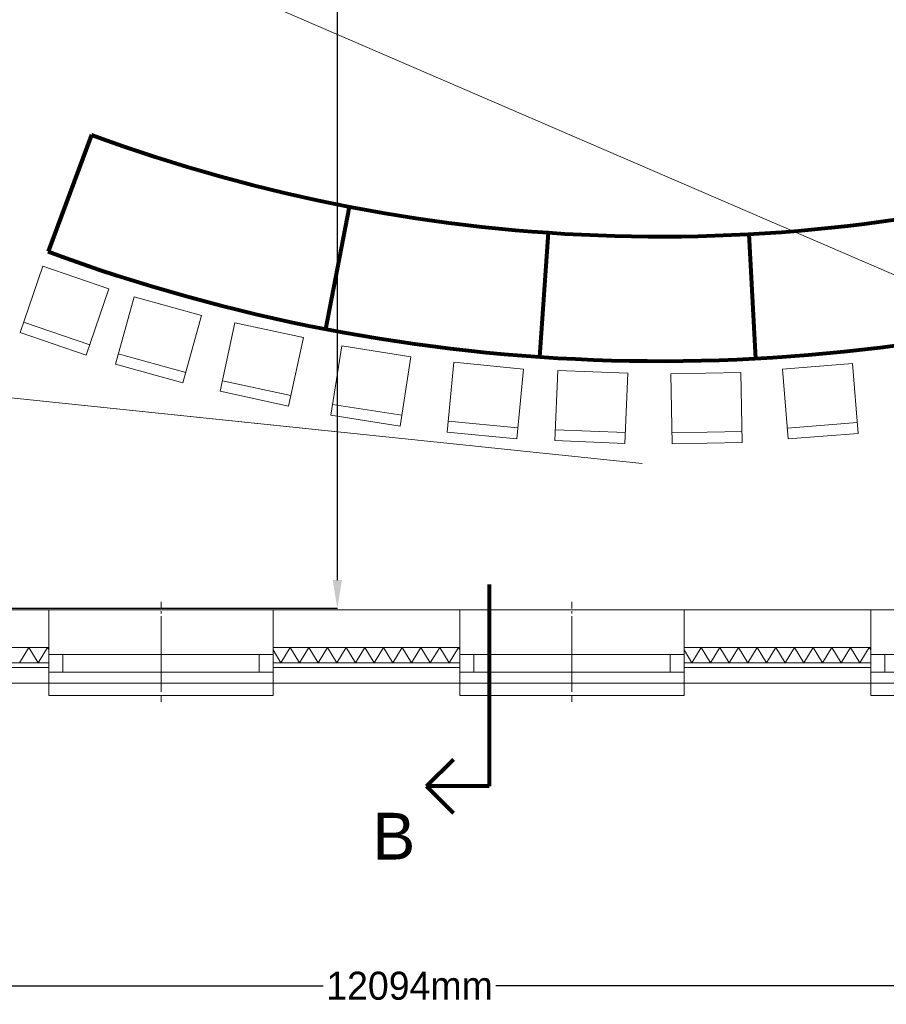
# Model space of a CAD drawing. Header units: millimetres. Extents: x -34570 to 24172, y 36800 to 73669.
# Tile 26 of 91: x 4094 to 9661, y 37782 to 44106. Entities that reach past the tile are written whole.
import ezdxf

# ---------------------------------------------------------------- set-up
doc = ezdxf.new("R2010")
doc.units = ezdxf.units.MM
doc.header["$PDMODE"] = 65
for name, color, linetype, lineweight in [('Algemeen', 253, 'Continuous', 9), ('Algemeen01', 253, 'Continuous', 80), ('camera', 3, 'Continuous', 9), ('IVS test', 4, 'Continuous', 80), ('Standard', 253, 'Continuous', 9), ('XR$4$Algemeen01', 253, 'Continuous', 80), ('XR$4$STANDARD', 253, 'Continuous', 9)]:
    doc.layers.add(name, color=color, linetype=linetype, lineweight=lineweight)
doc.styles.add('ARIAL', font='arial.ttf')
doc.dimstyles.get("Standard").update_dxf_attribs({"dimtxt": 180, "dimasz": 0.18, "dimexe": 0.18, "dimexo": 0.0625, "dimgap": 0.09, "dimtad": 0, "dimtih": 1, "dimtoh": 1, "dimdec": 4, "dimzin": 0, "dimdsep": 46, "dimtxsty": 'Standard', "dimcen": 0.09, "dimadec": 0, "dimazin": 0, "dimtfac": 1, "dimtdec": 4, "dimtofl": 0, "dimtmove": 0, "dimatfit": 3, "dimfxl": 1, "dimtolj": 1, "dimtzin": 0, "dimarcsym": 0})

# ---------------------------------------------------------------- blocks, each defined once
blk = doc.blocks.new('*D2')
at = {"layer": 'Defpoints', "color": 0}
for p in [(1051.2, 49062.8), (1051.2, 40327.3), (6134.2, 40327.3)]:
    blk.add_point(p, dxfattribs=at)
at = {"layer": 'IVS test', "color": 0, "lineweight": -2}
for p, q in [((1051.3, 49062.8), (6134.4, 49062.8)), ((6134.2, 48882.8), (6134.2, 44785.2)), ((6134.2, 40507.3), (6134.2, 44605)), ((1051.3, 40327.3), (6134.4, 40327.3))]:
    blk.add_line(p, q, dxfattribs=at)
at = {"layer": 'IVS test', "color": 0}
for points in [[(6164.2, 48882.8), (6104.2, 48882.8), (6134.2, 49062.8)], [(6104.2, 40507.3), (6164.2, 40507.3), (6134.2, 40327.3)]]:
    blk.add_solid(points, dxfattribs=at)
at = {"layer": 'IVS test', "color": 0, "insert": (6134.2, 44695.1), "char_height": 180, "attachment_point": 5}
blk.add_mtext('\\A1;8735mm', dxfattribs=at)
blk = doc.blocks.new('*D7')
at = {"layer": 'camera', "color": 0, "lineweight": -2}
for start, end in [(33.58096, 61.69086), (354.07732, 22.47337)]:
    blk.add_arc((1185.8, 41973.1), 1054.5, start, end, dxfattribs=at)
at = {"layer": 'camera', "color": 0}
for points in [[(1685.9, 42901.5), (1685.9, 42901.5), (1685.7, 42901.6)], [(2234.7, 41864.3), (2234.7, 41864.3), (2234.7, 41864.1)]]:
    blk.add_solid(points, dxfattribs=at)
at = {"layer": 'Defpoints', "color": 0}
for p in [(2961.7, 45271.4), (2196.3, 42274.6), (1185.8, 41973.1), (1185.8, 41973.1), (6134.2, 41458.9)]:
    blk.add_point(p, dxfattribs=at)
at = {"layer": 'camera', "color": 0, "insert": (2117.9, 42466.3), "char_height": 180, "attachment_point": 5}
blk.add_mtext('\\A1;68%%d', dxfattribs=at)
blk = doc.blocks.new('*D8')
at = {"layer": 'camera', "color": 0, "lineweight": -2}
for start, end in [(358.20488, 13.52009), (336.6513, 351.95182)]:
    blk.add_arc((551.2, 46423.1), 1657.9, start, end, dxfattribs=at)
at = {"layer": 'camera', "color": 0}
for points in [[(2163.2, 46810.7), (2163.2, 46810.7), (2163.2, 46810.9)], [(2073.3, 45766), (2073.4, 45766), (2073.3, 45765.9)]]:
    blk.add_solid(points, dxfattribs=at)
at = {"layer": 'Defpoints', "color": 0}
for p in [(10945.7, 48923.6), (551.2, 46423.1), (551.2, 46423.1), (2178.3, 46105), (11273.4, 41793.2)]:
    blk.add_point(p, dxfattribs=at)
at = {"layer": 'camera', "color": 0, "insert": (2203, 46281.1), "char_height": 180, "attachment_point": 5}
blk.add_mtext('\\A1;37%%d', dxfattribs=at)
blk = doc.blocks.new('*D13')
at = {"layer": 'camera', "color": 0, "lineweight": -2}
for p, q in [((551.2, 37901.5), (551.2, 37900.3)), ((731.2, 37900.5), (6042.9, 37900.5)), ((12464.8, 37900.5), (7153.1, 37900.5)), ((12644.8, 37901.5), (12644.8, 37900.3))]:
    blk.add_line(p, q, dxfattribs=at)
at = {"layer": 'camera', "color": 0}
for points in [[(731.2, 37930.5), (731.2, 37870.5), (551.2, 37900.5)], [(12464.8, 37870.5), (12464.8, 37930.5), (12644.8, 37900.5)]]:
    blk.add_solid(points, dxfattribs=at)
at = {"layer": 'Defpoints', "color": 0}
for p in [(551.2, 46423.1), (12644.8, 46423.1), (12644.8, 37900.5)]:
    blk.add_point(p, dxfattribs=at)
at = {"layer": 'camera', "color": 0, "insert": (6598, 37900.5), "char_height": 180, "attachment_point": 5}
blk.add_mtext('\\A1;12094mm', dxfattribs=at)

msp = doc.modelspace()

# ---------------------------------------------------------------- linework, layer by layer
at = {"layer": 'Algemeen01'}
for p, q in [((7110.00753, 40479.01288), (7110.00753, 39182.39706)), ((6707.59132, 39182.39706), (6880.27925, 39355.08499)), ((7110.00753, 39182.39706), (6707.59132, 39182.39706)), ((6707.59132, 39182.39706), (6880.27925, 39009.70912))]:
    msp.add_line(p, q, dxfattribs=at)
at = {"layer": 'camera'}
for p, q in [((551.24352, 46423.09978), (11273.41737, 41793.21284)), ((1185.77669, 41973.07611), (6134.17902, 41458.87468)), ((8092.17968, 41255.41371), (1668.74704, 41922.8894))]:
    msp.add_line(p, q, dxfattribs=at)
at = {"layer": 'Standard'}
for p, q in [((5001.53885, 40324.60908), (5001.53885, 40366.44241)), ((5001.53885, 40366.44241), (5001.53885, 40324.60908)), ((7641.53885, 40324.60908), (7641.53885, 40366.44241)), ((7641.53885, 40366.44241), (7641.53885, 40324.60908)), ((4281.53885, 40314.81741), (3081.53885, 40314.81741)), ((5721.53885, 40314.81741), (4281.53885, 40314.81741)), ((4281.53885, 40314.81741), (4281.53885, 40074.81741)), ((5001.53885, 40308.06741), (5001.53885, 40291.81741)), ((5001.53885, 40291.81741), (5001.53885, 40308.06741)), ((6921.53885, 40314.81741), (5721.53885, 40314.81741)), ((5721.53885, 40074.81741), (5721.53885, 40314.81741)), ((8361.53885, 40314.81741), (6921.53885, 40314.81741)), ((6921.53885, 40314.81741), (6921.53885, 40074.81741)), ((7641.53885, 40308.06741), (7641.53885, 40291.81741)), ((7641.53885, 40291.81741), (7641.53885, 40308.06741)), ((9561.53885, 40314.81741), (8361.53885, 40314.81741)), ((8361.53885, 40074.81741), (8361.53885, 40314.81741)), ((11001.53885, 40314.81741), (9561.53885, 40314.81741)), ((9561.53885, 40314.81741), (9561.53885, 40074.81741)), ((5001.53885, 40232.77574), (5001.53885, 40274.60908)), ((5001.53885, 40274.60908), (5001.53885, 40232.77574)), ((5001.53885, 40224.60908), (5001.53885, 40266.44241)), ((5001.53885, 40266.44241), (5001.53885, 40224.60908)), ((5001.53885, 40194.60908), (5001.53885, 40236.44241)), ((5001.53885, 40236.44241), (5001.53885, 40194.60908)), ((7641.53885, 40232.77574), (7641.53885, 40274.60908)), ((7641.53885, 40274.60908), (7641.53885, 40232.77574)), ((7641.53885, 40224.60908), (7641.53885, 40266.44241)), ((7641.53885, 40266.44241), (7641.53885, 40224.60908)), ((7641.53885, 40194.60908), (7641.53885, 40236.44241)), ((7641.53885, 40236.44241), (7641.53885, 40194.60908)), ((5001.53885, 40217.27574), (5001.53885, 40201.02574)), ((5001.53885, 40201.02574), (5001.53885, 40217.27574)), ((5001.53885, 40208.06741), (5001.53885, 40191.81741)), ((5001.53885, 40191.81741), (5001.53885, 40208.06741)), ((5001.53885, 40164.60908), (5001.53885, 40206.44241)), ((5001.53885, 40206.44241), (5001.53885, 40164.60908)), ((5001.53885, 40142.31741), (5001.53885, 40184.15074)), ((5001.53885, 40184.15074), (5001.53885, 40142.31741)), ((5001.53885, 40178.06741), (5001.53885, 40161.81741)), ((5001.53885, 40161.81741), (5001.53885, 40178.06741)), ((5001.53885, 40132.77574), (5001.53885, 40174.60908)), ((5001.53885, 40174.60908), (5001.53885, 40132.77574)), ((7641.53885, 40217.27574), (7641.53885, 40201.02574)), ((7641.53885, 40201.02574), (7641.53885, 40217.27574)), ((7641.53885, 40208.06741), (7641.53885, 40191.81741)), ((7641.53885, 40191.81741), (7641.53885, 40208.06741)), ((7641.53885, 40164.60908), (7641.53885, 40206.44241)), ((7641.53885, 40206.44241), (7641.53885, 40164.60908)), ((7641.53885, 40142.31741), (7641.53885, 40184.15074)), ((7641.53885, 40184.15074), (7641.53885, 40142.31741)), ((7641.53885, 40178.06741), (7641.53885, 40161.81741)), ((7641.53885, 40161.81741), (7641.53885, 40178.06741)), ((7641.53885, 40132.77574), (7641.53885, 40174.60908)), ((7641.53885, 40174.60908), (7641.53885, 40132.77574)), ((5001.53885, 40148.06741), (5001.53885, 40131.81741)), ((5001.53885, 40131.81741), (5001.53885, 40148.06741)), ((5001.53885, 40102.77574), (5001.53885, 40144.60908)), ((5001.53885, 40144.60908), (5001.53885, 40102.77574)), ((5001.53885, 40094.60908), (5001.53885, 40136.44241)), ((5001.53885, 40136.44241), (5001.53885, 40094.60908)), ((5001.53885, 40125.77574), (5001.53885, 40109.52574)), ((5001.53885, 40109.52574), (5001.53885, 40125.77574)), ((5001.53885, 40117.27574), (5001.53885, 40101.02574)), ((5001.53885, 40101.02574), (5001.53885, 40117.27574)), ((5001.53885, 40072.77574), (5001.53885, 40114.60908)), ((5001.53885, 40114.60908), (5001.53885, 40072.77574)), ((5001.53885, 40050.48408), (5001.53885, 40092.31741)), ((5001.53885, 40092.31741), (5001.53885, 40050.48408)), ((7641.53885, 40148.06741), (7641.53885, 40131.81741)), ((7641.53885, 40131.81741), (7641.53885, 40148.06741)), ((7641.53885, 40102.77574), (7641.53885, 40144.60908)), ((7641.53885, 40144.60908), (7641.53885, 40102.77574)), ((7641.53885, 40094.60908), (7641.53885, 40136.44241)), ((7641.53885, 40136.44241), (7641.53885, 40094.60908)), ((7641.53885, 40125.77574), (7641.53885, 40109.52574)), ((7641.53885, 40109.52574), (7641.53885, 40125.77574)), ((7641.53885, 40117.27574), (7641.53885, 40101.02574)), ((7641.53885, 40101.02574), (7641.53885, 40117.27574)), ((7641.53885, 40072.77574), (7641.53885, 40114.60908)), ((7641.53885, 40114.60908), (7641.53885, 40072.77574)), ((7641.53885, 40050.48408), (7641.53885, 40092.31741)), ((7641.53885, 40092.31741), (7641.53885, 40050.48408)), ((4281.53885, 40074.81741), (3081.53885, 40074.81741)), ((3081.53885, 40074.81741), (4281.53885, 40074.81741)), ((4091.53885, 39974.81741), (4151.53885, 40074.81741)), ((4151.53885, 40074.81741), (4211.53885, 39974.81741)), ((4211.53885, 39974.81741), (4271.53885, 40074.81741)), ((4271.53885, 40074.81741), (4281.53885, 40058.15074)), ((4281.53885, 40074.81741), (4281.53885, 40028.81741)), ((5001.53885, 40087.27574), (5001.53885, 40071.02574)), ((5001.53885, 40071.02574), (5001.53885, 40087.27574)), ((5001.53885, 40042.31741), (5001.53885, 40084.15074)), ((5001.53885, 40084.15074), (5001.53885, 40042.31741)), ((5001.53885, 40078.06741), (5001.53885, 40061.81741)), ((5001.53885, 40061.81741), (5001.53885, 40078.06741)), ((5001.53885, 40057.27574), (5001.53885, 40041.02574)), ((5001.53885, 40041.02574), (5001.53885, 40057.27574)), ((5001.53885, 40012.31741), (5001.53885, 40054.15074)), ((5001.53885, 40054.15074), (5001.53885, 40012.31741)), ((5001.53885, 40002.77574), (5001.53885, 40044.60908)), ((5001.53885, 40044.60908), (5001.53885, 40002.77574)), ((5001.53885, 40034.98408), (5001.53885, 40018.73408)), ((5001.53885, 40018.73408), (5001.53885, 40034.98408)), ((5721.53885, 40028.81741), (5721.53885, 40074.81741)), ((6921.53885, 40074.81741), (5721.53885, 40074.81741)), ((5721.53885, 40074.81741), (6921.53885, 40074.81741)), ((5721.53885, 40058.15074), (5771.53885, 39974.81741)), ((5771.53885, 39974.81741), (5831.53885, 40074.81741)), ((5831.53885, 40074.81741), (5891.53885, 39974.81741)), ((5891.53885, 39974.81741), (5951.53885, 40074.81741)), ((5951.53885, 40074.81741), (6011.53885, 39974.81741)), ((6011.53885, 39974.81741), (6071.53885, 40074.81741)), ((6071.53885, 40074.81741), (6131.53885, 39974.81741)), ((6131.53885, 39974.81741), (6191.53885, 40074.81741)), ((6191.53885, 40074.81741), (6251.53885, 39974.81741)), ((6251.53885, 39974.81741), (6311.53885, 40074.81741)), ((6311.53885, 40074.81741), (6371.53885, 39974.81741)), ((6371.53885, 39974.81741), (6431.53885, 40074.81741)), ((6431.53885, 40074.81741), (6491.53885, 39974.81741)), ((6491.53885, 39974.81741), (6551.53885, 40074.81741)), ((6551.53885, 40074.81741), (6611.53885, 39974.81741)), ((6611.53885, 39974.81741), (6671.53885, 40074.81741)), ((6671.53885, 40074.81741), (6731.53885, 39974.81741)), ((6731.53885, 39974.81741), (6791.53885, 40074.81741)), ((6791.53885, 40074.81741), (6851.53885, 39974.81741)), ((6851.53885, 39974.81741), (6911.53885, 40074.81741)), ((6911.53885, 40074.81741), (6921.53885, 40058.15074)), ((6921.53885, 40074.81741), (6921.53885, 40028.81741)), ((7641.53885, 40087.27574), (7641.53885, 40071.02574)), ((7641.53885, 40071.02574), (7641.53885, 40087.27574)), ((7641.53885, 40042.31741), (7641.53885, 40084.15074)), ((7641.53885, 40084.15074), (7641.53885, 40042.31741)), ((7641.53885, 40078.06741), (7641.53885, 40061.81741)), ((7641.53885, 40061.81741), (7641.53885, 40078.06741)), ((7641.53885, 40057.27574), (7641.53885, 40041.02574)), ((7641.53885, 40041.02574), (7641.53885, 40057.27574)), ((7641.53885, 40012.31741), (7641.53885, 40054.15074)), ((7641.53885, 40054.15074), (7641.53885, 40012.31741)), ((7641.53885, 40002.77574), (7641.53885, 40044.60908)), ((7641.53885, 40044.60908), (7641.53885, 40002.77574)), ((7641.53885, 40034.98408), (7641.53885, 40018.73408)), ((7641.53885, 40018.73408), (7641.53885, 40034.98408)), ((8361.53885, 40028.81741), (8361.53885, 40074.81741)), ((9561.53885, 40074.81741), (8361.53885, 40074.81741)), ((8361.53885, 40074.81741), (9561.53885, 40074.81741)), ((8361.53885, 40058.15074), (8411.53885, 39974.81741)), ((8411.53885, 39974.81741), (8471.53885, 40074.81741)), ((8471.53885, 40074.81741), (8531.53885, 39974.81741)), ((8531.53885, 39974.81741), (8591.53885, 40074.81741)), ((8591.53885, 40074.81741), (8651.53885, 39974.81741)), ((8651.53885, 39974.81741), (8711.53885, 40074.81741)), ((8711.53885, 40074.81741), (8771.53885, 39974.81741)), ((8771.53885, 39974.81741), (8831.53885, 40074.81741)), ((8831.53885, 40074.81741), (8891.53885, 39974.81741)), ((8891.53885, 39974.81741), (8951.53885, 40074.81741)), ((8951.53885, 40074.81741), (9011.53885, 39974.81741)), ((9011.53885, 39974.81741), (9071.53885, 40074.81741)), ((9071.53885, 40074.81741), (9131.53885, 39974.81741)), ((9131.53885, 39974.81741), (9191.53885, 40074.81741)), ((9191.53885, 40074.81741), (9251.53885, 39974.81741)), ((9251.53885, 39974.81741), (9311.53885, 40074.81741)), ((9311.53885, 40074.81741), (9371.53885, 39974.81741)), ((9371.53885, 39974.81741), (9431.53885, 40074.81741)), ((9431.53885, 40074.81741), (9491.53885, 39974.81741)), ((9491.53885, 39974.81741), (9534.42681, 40046.29735)), ((9534.42681, 40046.29735), (9551.53885, 40074.81741)), ((9551.53885, 40074.81741), (9561.53885, 40058.15074)), ((9561.53885, 40074.81741), (9561.53885, 40028.81741)), ((3081.53885, 39974.81741), (4281.53885, 39974.81741)), ((4281.53885, 39974.81741), (3081.53885, 39974.81741)), ((4371.53885, 40028.81741), (4281.53885, 40028.81741)), ((4281.53885, 40028.81741), (4281.53885, 39914.81741)), ((4281.53885, 40028.81741), (5721.53885, 40028.81741)), ((4281.53885, 40028.81741), (4281.53885, 39974.81741)), ((5721.53885, 40028.81741), (4281.53885, 40028.81741)), ((4281.53885, 40028.81741), (4281.53885, 39974.81741)), ((4281.53885, 39974.81741), (4281.53885, 39944.81741)), ((4281.53885, 39974.81741), (4281.53885, 39944.81741)), ((4371.53885, 39914.81741), (4371.53885, 40028.81741)), ((5001.53885, 40025.77574), (5001.53885, 40009.52574)), ((5001.53885, 40009.52574), (5001.53885, 40025.77574)), ((5001.53885, 39982.31741), (5001.53885, 40024.15074)), ((5001.53885, 40024.15074), (5001.53885, 39982.31741)), ((5001.53885, 39955.98408), (5001.53885, 39997.81741)), ((5001.53885, 39997.81741), (5001.53885, 39955.98408)), ((5001.53885, 39995.77574), (5001.53885, 39979.52574)), ((5001.53885, 39979.52574), (5001.53885, 39995.77574)), ((5001.53885, 39950.48408), (5001.53885, 39992.31741)), ((5001.53885, 39992.31741), (5001.53885, 39950.48408)), ((5001.53885, 39987.27574), (5001.53885, 39971.02574)), ((5001.53885, 39971.02574), (5001.53885, 39987.27574)), ((5631.53885, 39914.81741), (5631.53885, 40028.81741)), ((5631.53885, 40028.81741), (5721.53885, 40028.81741)), ((5721.53885, 40028.81741), (5721.53885, 39914.81741)), ((5721.53885, 39974.81741), (5721.53885, 40028.81741)), ((5721.53885, 39974.81741), (5721.53885, 40028.81741)), ((5721.53885, 39944.81741), (5721.53885, 39974.81741)), ((5721.53885, 39974.81741), (6921.53885, 39974.81741)), ((6921.53885, 39974.81741), (5721.53885, 39974.81741)), ((5721.53885, 39944.81741), (5721.53885, 39974.81741)), ((7011.53885, 40028.81741), (6921.53885, 40028.81741)), ((6921.53885, 40028.81741), (6921.53885, 39914.81741)), ((6921.53885, 40028.81741), (8361.53885, 40028.81741)), ((6921.53885, 40028.81741), (6921.53885, 39974.81741)), ((8361.53885, 40028.81741), (6921.53885, 40028.81741)), ((6921.53885, 40028.81741), (6921.53885, 39974.81741)), ((6921.53885, 39974.81741), (6921.53885, 39944.81741)), ((6921.53885, 39974.81741), (6921.53885, 39944.81741)), ((7011.53885, 39914.81741), (7011.53885, 40028.81741)), ((7641.53885, 40025.77574), (7641.53885, 40009.52574)), ((7641.53885, 40009.52574), (7641.53885, 40025.77574)), ((7641.53885, 39982.31741), (7641.53885, 40024.15074)), ((7641.53885, 40024.15074), (7641.53885, 39982.31741)), ((7641.53885, 39955.98408), (7641.53885, 39997.81741)), ((7641.53885, 39997.81741), (7641.53885, 39955.98408)), ((7641.53885, 39995.77574), (7641.53885, 39979.52574)), ((7641.53885, 39979.52574), (7641.53885, 39995.77574)), ((7641.53885, 39950.48408), (7641.53885, 39992.31741)), ((7641.53885, 39992.31741), (7641.53885, 39950.48408)), ((7641.53885, 39987.27574), (7641.53885, 39971.02574)), ((7641.53885, 39971.02574), (7641.53885, 39987.27574)), ((8271.53885, 39914.81741), (8271.53885, 40028.81741)), ((8271.53885, 40028.81741), (8361.53885, 40028.81741)), ((8361.53885, 40028.81741), (8361.53885, 39914.81741)), ((8361.53885, 39974.81741), (8361.53885, 40028.81741)), ((8361.53885, 39974.81741), (8361.53885, 40028.81741)), ((8361.53885, 39944.81741), (8361.53885, 39974.81741)), ((8361.53885, 39974.81741), (9561.53885, 39974.81741)), ((9561.53885, 39974.81741), (8361.53885, 39974.81741)), ((8361.53885, 39944.81741), (8361.53885, 39974.81741)), ((9651.53885, 40028.81741), (9561.53885, 40028.81741)), ((9561.53885, 40028.81741), (9561.53885, 39914.81741)), ((9561.53885, 40028.81741), (11001.53885, 40028.81741)), ((9561.53885, 40028.81741), (9561.53885, 39974.81741)), ((11001.53885, 40028.81741), (9561.53885, 40028.81741)), ((9561.53885, 40028.81741), (9561.53885, 39974.81741)), ((9561.53885, 39974.81741), (9561.53885, 39944.81741)), ((9561.53885, 39974.81741), (9561.53885, 39944.81741)), ((9651.53885, 39914.81741), (9651.53885, 40028.81741)), ((4281.53885, 39944.81741), (3081.53885, 39944.81741)), ((3081.53885, 39944.81741), (4281.53885, 39944.81741)), ((4281.53885, 39944.81741), (4281.53885, 39914.81741)), ((4281.53885, 39944.81741), (4281.53885, 39914.81741)), ((4281.53885, 39914.81741), (4371.53885, 39914.81741)), ((4281.53885, 39914.81741), (5721.53885, 39914.81741)), ((4281.53885, 39914.81741), (4281.53885, 39764.81741)), ((4281.53885, 39914.81741), (4281.53885, 39844.81741)), ((4281.53885, 39914.81741), (5721.53885, 39914.81741)), ((5001.53885, 39965.77574), (5001.53885, 39949.52574)), ((5001.53885, 39949.52574), (5001.53885, 39965.77574)), ((5001.53885, 39920.48408), (5001.53885, 39962.31741)), ((5001.53885, 39962.31741), (5001.53885, 39920.48408)), ((5001.53885, 39912.31741), (5001.53885, 39954.15074)), ((5001.53885, 39954.15074), (5001.53885, 39912.31741)), ((5001.53885, 39934.98408), (5001.53885, 39918.73408)), ((5001.53885, 39918.73408), (5001.53885, 39934.98408)), ((5001.53885, 39890.48408), (5001.53885, 39932.31741)), ((5001.53885, 39932.31741), (5001.53885, 39890.48408)), ((5001.53885, 39904.98408), (5001.53885, 39888.73408)), ((5001.53885, 39888.73408), (5001.53885, 39904.98408)), ((5721.53885, 39914.81741), (5631.53885, 39914.81741)), ((5721.53885, 39914.81741), (5721.53885, 39944.81741)), ((5721.53885, 39914.81741), (5721.53885, 39944.81741)), ((6921.53885, 39944.81741), (5721.53885, 39944.81741)), ((5721.53885, 39944.81741), (6921.53885, 39944.81741)), ((5721.53885, 39764.81741), (5721.53885, 39914.81741)), ((5721.53885, 39844.81741), (5721.53885, 39914.81741)), ((6921.53885, 39944.81741), (6921.53885, 39914.81741)), ((6921.53885, 39944.81741), (6921.53885, 39914.81741)), ((6921.53885, 39914.81741), (7011.53885, 39914.81741)), ((6921.53885, 39914.81741), (8361.53885, 39914.81741)), ((6921.53885, 39914.81741), (6921.53885, 39764.81741)), ((6921.53885, 39914.81741), (6921.53885, 39844.81741)), ((6921.53885, 39914.81741), (8361.53885, 39914.81741)), ((7641.53885, 39965.77574), (7641.53885, 39949.52574)), ((7641.53885, 39949.52574), (7641.53885, 39965.77574)), ((7641.53885, 39920.48408), (7641.53885, 39962.31741)), ((7641.53885, 39962.31741), (7641.53885, 39920.48408)), ((7641.53885, 39912.31741), (7641.53885, 39954.15074)), ((7641.53885, 39954.15074), (7641.53885, 39912.31741)), ((7641.53885, 39934.98408), (7641.53885, 39918.73408)), ((7641.53885, 39918.73408), (7641.53885, 39934.98408)), ((7641.53885, 39890.48408), (7641.53885, 39932.31741)), ((7641.53885, 39932.31741), (7641.53885, 39890.48408)), ((7641.53885, 39904.98408), (7641.53885, 39888.73408)), ((7641.53885, 39888.73408), (7641.53885, 39904.98408)), ((8361.53885, 39914.81741), (8271.53885, 39914.81741)), ((8361.53885, 39914.81741), (8361.53885, 39944.81741)), ((8361.53885, 39914.81741), (8361.53885, 39944.81741)), ((9561.53885, 39944.81741), (8361.53885, 39944.81741)), ((8361.53885, 39944.81741), (9561.53885, 39944.81741)), ((8361.53885, 39764.81741), (8361.53885, 39914.81741)), ((8361.53885, 39844.81741), (8361.53885, 39914.81741)), ((9561.53885, 39944.81741), (9561.53885, 39914.81741)), ((9561.53885, 39944.81741), (9561.53885, 39914.81741)), ((9561.53885, 39914.81741), (9651.53885, 39914.81741)), ((9561.53885, 39914.81741), (11001.53885, 39914.81741)), ((9561.53885, 39914.81741), (9561.53885, 39764.81741)), ((9561.53885, 39914.81741), (9561.53885, 39844.81741)), ((9561.53885, 39914.81741), (11001.53885, 39914.81741)), ((3081.53885, 39844.81741), (4281.53885, 39844.81741)), ((4281.53885, 39844.81741), (5721.53885, 39844.81741)), ((5001.53885, 39855.98408), (5001.53885, 39897.81741)), ((5001.53885, 39897.81741), (5001.53885, 39855.98408)), ((5001.53885, 39895.77574), (5001.53885, 39879.52574)), ((5001.53885, 39879.52574), (5001.53885, 39895.77574)), ((5001.53885, 39874.98408), (5001.53885, 39858.73408)), ((5001.53885, 39858.73408), (5001.53885, 39874.98408)), ((5001.53885, 39825.98408), (5001.53885, 39867.81741)), ((5001.53885, 39867.81741), (5001.53885, 39825.98408)), ((5001.53885, 39820.48408), (5001.53885, 39862.31741)), ((5001.53885, 39862.31741), (5001.53885, 39820.48408)), ((5721.53885, 39844.81741), (6921.53885, 39844.81741)), ((6921.53885, 39844.81741), (8361.53885, 39844.81741)), ((7641.53885, 39855.98408), (7641.53885, 39897.81741)), ((7641.53885, 39897.81741), (7641.53885, 39855.98408)), ((7641.53885, 39895.77574), (7641.53885, 39879.52574)), ((7641.53885, 39879.52574), (7641.53885, 39895.77574)), ((7641.53885, 39874.98408), (7641.53885, 39858.73408)), ((7641.53885, 39858.73408), (7641.53885, 39874.98408)), ((7641.53885, 39825.98408), (7641.53885, 39867.81741)), ((7641.53885, 39867.81741), (7641.53885, 39825.98408)), ((7641.53885, 39820.48408), (7641.53885, 39862.31741)), ((7641.53885, 39862.31741), (7641.53885, 39820.48408)), ((8361.53885, 39844.81741), (9561.53885, 39844.81741)), ((9561.53885, 39844.81741), (11001.53885, 39844.81741)), ((5001.53885, 39795.98408), (5001.53885, 39837.81741)), ((5001.53885, 39837.81741), (5001.53885, 39795.98408)), ((5001.53885, 39804.98408), (5001.53885, 39788.73408)), ((5001.53885, 39788.73408), (5001.53885, 39804.98408)), ((7641.53885, 39795.98408), (7641.53885, 39837.81741)), ((7641.53885, 39837.81741), (7641.53885, 39795.98408)), ((7641.53885, 39804.98408), (7641.53885, 39788.73408)), ((7641.53885, 39788.73408), (7641.53885, 39804.98408)), ((4281.53885, 39764.81741), (5721.53885, 39764.81741)), ((5001.53885, 39725.98408), (5001.53885, 39767.81741)), ((5001.53885, 39767.81741), (5001.53885, 39725.98408)), ((6921.53885, 39764.81741), (8361.53885, 39764.81741)), ((7641.53885, 39725.98408), (7641.53885, 39767.81741)), ((7641.53885, 39767.81741), (7641.53885, 39725.98408)), ((9561.53885, 39764.81741), (11001.53885, 39764.81741))]:
    msp.add_line(p, q, dxfattribs=at)
at = {"layer": 'XR$4$Algemeen01'}
for p, q in [((4554.49482, 43366.82289), (4277.50264, 42616.30618)), ((4554.49482, 43366.82289), (4277.50264, 42616.30618)), ((6210.23069, 42904.91038), (6058.70406, 42119.39165)), ((6210.23069, 42904.91038), (6058.70406, 42119.39165)), ((7156.14925, 42766.52363), (7156.15583, 42766.58918)), ((7156.14925, 42766.52363), (7156.15583, 42766.58918)), ((7488.46811, 42738.48218), (7433.80158, 41940.35214)), ((7488.46811, 42738.48218), (7433.80158, 41940.35214)), ((8555.37055, 42719.45924), (8555.36648, 42719.58345)), ((8555.37055, 42719.45924), (8555.36648, 42719.58345)), ((8777.46024, 42729.07247), (8820.46877, 41930.22939)), ((8777.46024, 42729.07247), (8820.46877, 41930.22939))]:
    msp.add_line(p, q, dxfattribs=at)
for radius in [10557.38991, 10557.38991, 11357.38991, 11357.38991]:
    msp.add_arc((8209.88791, 53271.19481), radius, 249.742477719, 287.081745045, dxfattribs=at)
at = {"layer": 'XR$4$STANDARD'}
for p, q in [((4095.72581, 42097.87289), (4241.31308, 42523.67138)), ((4095.72581, 42097.87289), (4241.31308, 42523.67138)), ((4241.31308, 42523.67138), (4667.11156, 42378.08411)), ((4241.31308, 42523.67138), (4667.11156, 42378.08411)), ((4667.11156, 42378.08411), (4521.52429, 41952.28563)), ((4667.11156, 42378.08411), (4521.52429, 41952.28563)), ((4708.21371, 41893.00561), (4828.31282, 42326.68315)), ((4708.21371, 41893.00561), (4828.31282, 42326.68315)), ((4828.31282, 42326.68315), (5261.99036, 42206.58404)), ((4828.31282, 42326.68315), (5261.99036, 42206.58404)), ((5261.99036, 42206.58404), (5141.89125, 41772.9065)), ((5261.99036, 42206.58404), (5141.89125, 41772.9065)), ((4544.1712, 42018.52095), (4118.37272, 42164.10821)), ((4544.1712, 42018.52095), (4118.37272, 42164.10821)), ((5381.18528, 41719.27065), (5476.37817, 42159.08687)), ((5381.18528, 41719.27065), (5476.37817, 42159.08687)), ((5476.37817, 42159.08687), (5916.1944, 42063.89398)), ((5476.37817, 42159.08687), (5916.1944, 42063.89398)), ((4521.52429, 41952.28563), (4095.72581, 42097.87289)), ((4521.52429, 41952.28563), (4095.72581, 42097.87289)), ((5916.1944, 42063.89398), (5821.00151, 41624.07775)), ((5916.1944, 42063.89398), (5821.00151, 41624.07775)), ((6092.69108, 41566.25226), (6162.60162, 42010.78855)), ((6092.69108, 41566.25226), (6162.60162, 42010.78855)), ((6162.60162, 42010.78855), (6607.13792, 41940.87801)), ((6162.60162, 42010.78855), (6607.13792, 41940.87801)), ((5160.57333, 41840.36745), (4726.8958, 41960.46656)), ((5160.57333, 41840.36745), (4726.8958, 41960.46656)), ((6607.13792, 41940.87801), (6537.22738, 41496.34172)), ((6607.13792, 41940.87801), (6537.22738, 41496.34172)), ((5141.89125, 41772.9065), (4708.21371, 41893.00561)), ((5141.89125, 41772.9065), (4708.21371, 41893.00561)), ((6838.97195, 41458.00503), (6882.41694, 41905.90294)), ((6838.97195, 41458.00503), (6882.41694, 41905.90294)), ((6882.41694, 41905.90294), (7330.31485, 41862.45795)), ((6882.41694, 41905.90294), (7330.31485, 41862.45795)), ((8994.6747, 41861.7282), (9443.24436, 41897.57866)), ((8994.6747, 41861.7282), (9443.24436, 41897.57866)), ((9443.24436, 41897.57866), (9479.09483, 41449.009)), ((9443.24436, 41897.57866), (9479.09483, 41449.009)), ((7330.31485, 41862.45795), (7286.86986, 41414.56004)), ((7330.31485, 41862.45795), (7286.86986, 41414.56004)), ((7531.83009, 41403.03072), (7549.68312, 41852.67643)), ((7531.83009, 41403.03072), (7549.68312, 41852.67643)), ((7549.68312, 41852.67643), (7999.32883, 41834.8234)), ((7549.68312, 41852.67643), (7999.32883, 41834.8234)), ((7999.32883, 41834.8234), (7981.4758, 41385.17769)), ((7999.32883, 41834.8234), (7981.4758, 41385.17769)), ((8276.80674, 41832.02874), (8726.72022, 41840.85255)), ((8276.80674, 41832.02874), (8726.72022, 41840.85255)), ((8285.63055, 41382.11526), (8276.80674, 41832.02874)), ((8285.63055, 41382.11526), (8276.80674, 41832.02874)), ((8726.72022, 41840.85255), (8735.54403, 41390.93907)), ((8726.72022, 41840.85255), (8735.54403, 41390.93907)), ((9030.52516, 41413.15854), (8994.6747, 41861.7282)), ((9030.52516, 41413.15854), (8994.6747, 41861.7282)), ((5835.80929, 41692.49361), (5395.99307, 41787.6865)), ((5835.80929, 41692.49361), (5395.99307, 41787.6865)), ((5821.00151, 41624.07775), (5381.18528, 41719.27065)), ((5821.00151, 41624.07775), (5381.18528, 41719.27065)), ((6548.10235, 41565.49181), (6103.56606, 41635.40235)), ((6548.10235, 41565.49181), (6103.56606, 41635.40235)), ((6537.22738, 41496.34172), (6092.69108, 41566.25226)), ((6537.22738, 41496.34172), (6092.69108, 41566.25226)), ((7293.62797, 41484.23305), (6845.73006, 41527.67804)), ((7293.62797, 41484.23305), (6845.73006, 41527.67804)), ((9473.51809, 41518.7865), (9024.94842, 41482.93604)), ((9473.51809, 41518.7865), (9024.94842, 41482.93604)), ((7286.86986, 41414.56004), (6838.97195, 41458.00503)), ((7286.86986, 41414.56004), (6838.97195, 41458.00503)), ((7984.25294, 41455.12257), (7534.60722, 41472.97561)), ((7984.25294, 41455.12257), (7534.60722, 41472.97561)), ((8734.17144, 41460.92561), (8284.25796, 41452.1018)), ((8734.17144, 41460.92561), (8284.25796, 41452.1018)), ((9479.09483, 41449.009), (9030.52516, 41413.15854)), ((9479.09483, 41449.009), (9030.52516, 41413.15854)), ((7981.4758, 41385.17769), (7531.83009, 41403.03072)), ((7981.4758, 41385.17769), (7531.83009, 41403.03072)), ((8735.54403, 41390.93907), (8285.63055, 41382.11526)), ((8735.54403, 41390.93907), (8285.63055, 41382.11526))]:
    msp.add_line(p, q, dxfattribs=at)

# ---------------------------------------------------------------- texts
at = {"layer": 'Algemeen', "insert": (6358.39937, 38712.32594), "char_height": 300, "width": 427.9915433, "attachment_point": 7, "style": 'ARIAL'}
msp.add_mtext('\\W0.99;B', dxfattribs=at)

# ---------------------------------------------------------------- dimensions: what is measured, and where the dimension line sits
at = {"layer": 'camera'}
for base, line1, line2, picture, middle in [((2178.33734, 46105.02145), ((551.24352, 46423.09978), (10945.68412, 48923.63365)), ((551.24352, 46423.09978), (11273.41737, 41793.21284)), '*D8', (2203.04168, 46281.0753)), ((2196.30675, 42274.55684), ((1185.77669, 41973.07611), (6134.17902, 41458.87468)), ((1185.77669, 41973.07611), (2961.72059, 45271.4499)), '*D7', (2117.88284, 42466.26953))]:
    dim = msp.add_angular_dim_2l(base=base, line1=line1, line2=line2, dimstyle='Standard', dxfattribs=at)
    dim.commit()
    dim.dimension.update_dxf_attribs({"geometry": picture, "text_midpoint": middle})
dim = msp.add_linear_dim(base=(12644.75966, 37900.48634), p1=(551.18102, 46423.09978), p2=(12644.75966, 46423.09978), dimstyle='Standard', override={"dimasz": 180, "dimdec": 0, "dimlfac": 1, "dimpost": 'mm', "dimfxlon": 1}, dxfattribs=at)
dim.commit()
dim.dimension.update_dxf_attribs({"geometry": '*D13', "text_midpoint": (6597.97034, 37900.48634)})
at = {"layer": 'IVS test'}
dim = msp.add_linear_dim(base=(6134.17902, 40327.32397), p1=(1051.24352, 49062.79971), p2=(1051.24352, 40327.32397), angle=90, dimstyle='Standard', override={"dimasz": 180, "dimdec": 0, "dimlfac": 1, "dimpost": 'mm'}, dxfattribs=at)
dim.commit()
dim.dimension.update_dxf_attribs({"geometry": '*D2', "text_midpoint": (6134.17902, 44695.06184)})

doc.saveas('drawing.dxf')
